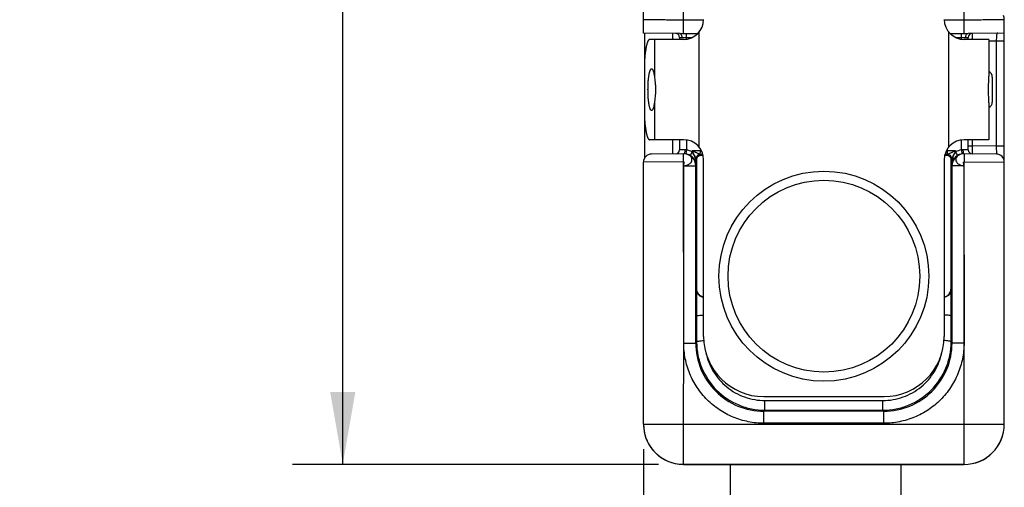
# Model space of a CAD drawing. Header units: inches. Extents: x 0 to 22, y 0 to 17.
# Tile 29 of 33: x 10.8 to 13.2, y 12.5 to 13.7. Entities that reach past the tile are written whole.
import ezdxf

# ---------------------------------------------------------------- set-up
doc = ezdxf.new("R2010")
doc.units = ezdxf.units.IN
doc.header["$LTSCALE"] = 1.21
doc.header["$MEASUREMENT"] = 0
doc.layers.get('0').update_dxf_attribs({"linetype": 'CONTINUOUS'})
for name, color, linetype in [('02___PRT_ALL_AXES', 7, 'CONTINUOUS'), ('DIMENSIONS', 7, 'CONTINUOUS'), ('FEATURES', 7, 'CONTINUOUS')]:
    doc.layers.add(name, color=color, linetype=linetype)
doc.styles.get("Standard").update_dxf_attribs({"font": 'txt', "width": 0.8})
doc.dimstyles.new('DIMSTYLE_1', dxfattribs={"dimtxt": 0.125, "dimasz": 0.18, "dimexe": 0.125, "dimexo": 0.0625, "dimgap": 0.0625, "dimtad": 0, "dimtih": 1, "dimtoh": 1, "dimdec": 3, "dimzin": 4, "dimdsep": 46, "dimtxsty": 'STANDARD', "dimblk": '_FILLED', "dimblk1": '_FILLED', "dimblk2": '_FILLED', "dimcen": 0.09, "dimadec": 0, "dimazin": 0, "dimtp": 0.001, "dimtm": 0.001, "dimtfac": 1, "dimtdec": 3, "dimtofl": 0, "dimtmove": 0, "dimatfit": 3, "dimldrblk": '_FILLED', "dimfxl": 1, "dimtolj": 1, "dimtzin": 4, "dimarcsym": 0})

# ---------------------------------------------------------------- blocks, each defined once
blk = doc.blocks.new('_FILLED')
at = {"color": 0, "linetype": 'BYBLOCK'}
blk.add_solid([(0, 0), (-1, 0.174), (-1, -0.174)], dxfattribs=at)
blk = doc.blocks.new('*D1')
at = {"layer": 'DIMENSIONS', "color": 2, "linetype": 'CONTINUOUS'}
for p, q in [((12.3409, 15.3726), (11.4381, 15.3726)), ((11.5631, 15.3726), (11.5631, 14.1062)), ((11.5631, 12.5898), (11.5631, 13.8562)), ((12.3506, 12.5898), (11.4381, 12.5898))]:
    blk.add_line(p, q, dxfattribs=at)
at = {"layer": 'DIMENSIONS', "color": 2, "linetype": 'CONTINUOUS', "xscale": 0.18, "yscale": 0.18, "zscale": 0.18}
for p, rotation in [((11.5631, 15.3726), 90), ((11.5631, 12.5898), 270)]:
    blk.add_blockref('_FILLED', p, dxfattribs=dict(at, rotation=rotation))
at = {"layer": 'DIMENSIONS', "color": 2, "linetype": 'CONTINUOUS', "insert": (11.5631, 14.0437), "char_height": 0.125, "width": 1.325, "attachment_point": 2, "line_spacing_factor": 0.9}
blk.add_mtext('2.783{\\Ftxt.shx;\\W1.000000;\\H0.125000; }[70.68]', dxfattribs=at)
blk = doc.blocks.new('*D2')
at = {"layer": 'DIMENSIONS', "color": 2, "linetype": 'CONTINUOUS'}
for p, q in [((12.3131, 12.6273), (12.3131, 10.8821)), ((12.4356, 11.7457), (12.4356, 10.8821)), ((12.3131, 11.0071), (11.9449, 11.0071)), ((12.4356, 11.0071), (12.7956, 11.0071))]:
    blk.add_line(p, q, dxfattribs=at)
at = {"layer": 'DIMENSIONS', "color": 2, "linetype": 'CONTINUOUS', "xscale": 0.18, "yscale": 0.18, "zscale": 0.18}
blk.add_blockref('_FILLED', (12.3131, 11.0071), dxfattribs=at)
at = {"layer": 'DIMENSIONS', "color": 2, "linetype": 'CONTINUOUS', "xscale": 0.18, "yscale": 0.18, "zscale": 0.18, "rotation": 180}
blk.add_blockref('_FILLED', (12.4356, 11.0071), dxfattribs=at)
at = {"layer": 'DIMENSIONS', "color": 2, "linetype": 'CONTINUOUS', "insert": (11.8824, 11.0696), "char_height": 0.125, "width": 1.125, "attachment_point": 3, "line_spacing_factor": 0.9}
blk.add_mtext('.123{\\Ftxt.shx;\\W1.000000;\\H0.125000; }[3.11]', dxfattribs=at)

msp = doc.modelspace()

# ---------------------------------------------------------------- linework, layer by layer
at = {"color": 7, "linetype": 'CONTINUOUS'}
for p, q in [((12.3131, 13.6643), (12.3131, 15.3456)), ((12.4131, 13.6636), (12.4131, 13.7234)), ((13.1131, 13.6636), (13.1131, 13.7234)), ((12.4631, 13.6969), (12.4131, 13.6969)), ((13.1131, 13.6969), (13.0631, 13.6969)), ((13.2131, 12.6898), (13.2131, 13.6977)), ((12.4031, 13.6636), (12.3131, 13.6643)), ((12.4031, 13.6636), (12.4487, 13.6636)), ((12.4031, 13.6536), (12.4031, 13.6486)), ((12.4031, 13.6536), (12.4093, 13.6536)), ((12.4201, 13.6491), (12.4201, 13.6636)), ((13.0774, 13.6636), (13.1231, 13.6636)), ((13.1061, 13.6491), (13.1061, 13.6636)), ((13.1168, 13.6536), (13.1231, 13.6536)), ((13.2131, 13.6643), (13.1231, 13.6636)), ((13.1231, 13.6486), (13.1231, 13.6536)), ((13.133, 13.6636), (13.133, 13.6486)), ((12.4093, 13.6536), (12.4348, 13.6536)), ((13.0914, 13.6536), (13.1168, 13.6536)), ((13.1931, 13.6442), (13.1745, 13.644)), ((13.2131, 13.6442), (13.1931, 13.6442)), ((13.1931, 13.6442), (13.1931, 13.383)), ((13.1831, 13.5548), (13.1831, 13.4924)), ((12.4031, 13.3986), (12.4031, 13.3735)), ((12.4201, 13.398), (12.4201, 13.3732)), ((13.1061, 13.3732), (13.1061, 13.398)), ((13.1231, 13.3735), (13.1231, 13.3986)), ((13.1331, 13.3986), (13.1331, 13.3835)), ((12.4144, 13.3637), (12.3329, 13.363)), ((12.4162, 13.3737), (12.4031, 13.3735)), ((12.4131, 13.3436), (12.4129, 13.3636)), ((12.4162, 13.3636), (12.4144, 13.3637)), ((12.4201, 13.3732), (12.4186, 13.3633)), ((12.4346, 13.3681), (12.4296, 13.3595)), ((12.4346, 13.3681), (12.4346, 13.371)), ((12.455, 13.371), (12.4346, 13.371)), ((12.4566, 13.36), (12.4546, 13.362)), ((12.4548, 13.362), (12.455, 13.371)), ((12.455, 13.3752), (12.455, 13.371)), ((12.4577, 13.371), (12.455, 13.371)), ((13.0711, 13.371), (13.0684, 13.371)), ((13.0715, 13.362), (13.0695, 13.36)), ((13.0711, 13.371), (13.0711, 13.3752)), ((13.0915, 13.371), (13.0711, 13.371)), ((13.0713, 13.362), (13.0711, 13.371)), ((13.0915, 13.371), (13.0915, 13.3681)), ((13.0915, 13.3681), (13.0966, 13.3595)), ((13.1061, 13.3732), (13.1075, 13.3633)), ((13.1231, 13.3735), (13.1099, 13.3737)), ((13.1932, 13.363), (13.1117, 13.3637)), ((13.1132, 13.3636), (13.1131, 13.3436)), ((13.1231, 13.3835), (13.1331, 13.3835)), ((13.1331, 13.3835), (13.133, 13.3635)), ((13.1931, 13.383), (13.1331, 13.3835)), ((13.2131, 13.383), (13.1931, 13.383)), ((13.1931, 13.383), (13.1932, 13.363)), ((12.4131, 13.3436), (12.3131, 13.343)), ((12.3131, 12.6898), (12.3131, 13.343)), ((12.4134, 12.8921), (12.4131, 13.3436)), ((12.4463, 13.3503), (12.4446, 13.352)), ((12.4446, 13.3337), (12.4446, 13.352)), ((12.4463, 13.0262), (12.4463, 13.3503)), ((12.4631, 12.9086), (12.4631, 13.3486)), ((13.0631, 13.3486), (13.0631, 12.9086)), ((13.0815, 13.352), (13.0798, 13.3503)), ((13.0798, 13.3503), (13.0798, 13.0262)), ((13.0815, 13.352), (13.0815, 13.3337)), ((13.1127, 12.8921), (13.1131, 13.3436)), ((13.1131, 13.3436), (13.2131, 13.343)), ((12.4134, 12.8921), (12.4136, 13.3337)), ((12.4136, 13.3337), (12.4436, 13.3337)), ((12.4436, 12.8921), (12.4436, 13.3337)), ((12.4446, 13.3337), (12.4436, 13.3337)), ((13.0825, 13.3337), (13.0815, 13.3337)), ((13.1125, 13.3337), (13.0825, 13.3337)), ((13.0825, 13.3337), (13.0825, 12.8921)), ((13.1125, 13.3337), (13.1127, 12.8921)), ((12.4463, 13.0262), (12.4454, 13.0253)), ((12.4454, 13.0253), (12.4454, 12.9595)), ((13.0807, 13.0253), (13.0798, 13.0262)), ((13.0807, 12.9595), (13.0807, 13.0253)), ((12.4454, 12.9595), (12.4457, 12.8941)), ((13.0805, 12.8941), (13.0807, 12.9595)), ((12.4436, 12.8921), (12.4457, 12.8941)), ((13.0805, 12.8941), (13.0825, 12.8921)), ((12.4131, 12.6898), (12.4134, 12.8921)), ((12.4136, 12.8921), (12.4436, 12.8921)), ((13.1125, 12.8921), (13.0825, 12.8921)), ((13.1131, 12.6898), (13.1127, 12.8921)), ((12.6131, 12.7586), (12.9131, 12.7586)), ((12.6162, 12.7488), (12.9099, 12.7488)), ((12.6162, 12.7247), (12.6162, 12.7488)), ((12.9099, 12.7247), (12.9099, 12.7488)), ((12.6135, 12.7221), (12.6162, 12.7247)), ((12.9126, 12.7221), (12.6135, 12.7221)), ((12.6135, 12.6921), (12.6135, 12.7221)), ((12.6162, 12.7247), (12.9099, 12.7247)), ((12.9099, 12.7247), (12.9126, 12.7221)), ((12.9126, 12.6921), (12.9126, 12.7221)), ((12.3131, 12.6898), (13.2131, 12.6898)), ((12.4131, 12.5897), (12.4131, 12.6898)), ((12.9126, 12.6921), (12.6135, 12.6921)), ((13.1131, 12.5896), (13.1131, 12.6898)), ((13.1131, 12.5898), (12.4131, 12.5898)), ((12.4131, 12.5897), (13.1131, 12.5896)), ((12.5301, 12.4756), (12.5301, 12.5897)), ((12.9553, 12.5897), (12.9553, 12.4756))]:
    msp.add_line(p, q, dxfattribs=at)
at = {"color": 3, "linetype": 'CONTINUOUS'}
for p, q in [((12.3156, 13.6643), (12.3156, 13.5863)), ((12.3856, 13.6637), (12.3856, 13.6486)), ((12.3156, 13.4608), (12.3156, 13.3521)), ((12.3856, 13.3986), (12.3856, 13.3634))]:
    msp.add_line(p, q, dxfattribs=at)
at = {"color": 7, "linetype": 'CONTINUOUS'}
for points in [[(12.4192, 13.3631), (12.4188, 13.3632), (12.4177, 13.3634), (12.4162, 13.3636)], [(13.1117, 13.3637), (13.1098, 13.3636), (13.1083, 13.3634), (13.1072, 13.3631), (13.1069, 13.3631)]]:
    msp.add_lwpolyline(points, dxfattribs=at)
for radius in [0.2617, 0.2391]:
    msp.add_circle((12.7631, 13.0586), radius, dxfattribs=at)
for centre, radius, start, end in [((12.3931, 13.6536), 0.01, 0, 89.5001), ((13.1331, 13.6536), 0.01, 90.5, 179.9999), ((13.1681, 13.5548), 0.015, 0, 64.4208), ((13.1681, 13.4924), 0.015, 295.5792, 360), ((12.3331, 13.343), 0.02, 90.5, 180), ((12.3931, 13.3735), 0.01, 270.5, 360), ((12.4136, 13.3337), 0.03, 359.9987, 89.1245), ((12.4143, 13.3337), 0.03, 81.7106, 88.0862), ((12.4139, 13.333), 0.0308, 36.6344, 59.3967), ((12.4546, 13.352), 0.01, 90.0033, 179.9967), ((12.4546, 13.352), 0.01, 90.1225, 180.0024), ((12.4551, 12.2289), 1.1331, 89.7003, 90.0251), ((13.0713, 12.1536), 1.2084, 89.9903, 90.2952), ((13.0715, 13.352), 0.01, 0.0034, 89.8781), ((13.0715, 13.352), 0.01, 0.0033, 89.9967), ((13.1125, 13.3337), 0.03, 89.5079, 180.0013), ((13.1122, 13.333), 0.0308, 120.5862, 143.3825), ((13.1118, 13.3337), 0.03, 91.486, 98.289), ((13.1331, 13.3735), 0.01, 180, 269.5001), ((13.1931, 13.343), 0.02, 0, 89.5), ((12.4138, 13.333), 0.0308, 30.3115, 36.6369), ((12.4139, 13.333), 0.0308, 28.3641, 30.3091), ((12.414, 13.333), 0.0307, 23.6729, 28.3614), ((12.4143, 13.3332), 0.0303, 0.9646, 23.7339), ((13.1119, 13.3331), 0.0304, 156.3071, 178.9942), ((13.1121, 13.333), 0.0307, 151.6386, 156.3269), ((13.1122, 13.333), 0.0308, 149.6907, 151.6359), ((13.1123, 13.333), 0.0308, 143.3629, 149.6883), ((12.6131, 12.9086), 0.15, 180, 270), ((12.9131, 12.9086), 0.15, 270, 360), ((12.6135, 12.892), 0.17, 179.9925, 270.0075), ((12.9126, 12.892), 0.17, 269.9925, 0.0075), ((12.4134, 12.6899), 0.1003, 180.0233, 192.5971), ((12.4131, 12.6898), 0.1, 179.9982, 269.9876), ((13.1131, 12.6898), 0.1, 269.9959, 359.9948), ((13.1131, 12.6896), 0.1, 269.9944, 0.0049), ((12.4126, 12.6897), 0.0995, 192.6119, 193.4717), ((12.4132, 12.6899), 0.1002, 193.4866, 204.5824), ((12.4128, 12.6897), 0.0997, 204.5934, 206.2698), ((12.4133, 12.69), 0.1003, 206.2843, 217.8466), ((12.4128, 12.6896), 0.0997, 217.8622, 219.896), ((12.4132, 12.69), 0.1002, 219.9063, 230.2298), ((12.4128, 12.6896), 0.0997, 230.2403, 232.035), ((12.4132, 12.6901), 0.1003, 232.0516, 243.8904), ((12.4129, 12.6896), 0.0997, 243.9058, 245.021), ((12.4131, 12.6899), 0.1, 245.0235, 269.9996)]:
    msp.add_arc(centre, radius, start, end, dxfattribs=at)
for centre, start_param, end_param in [((12.4663, 13.3603), -2.077118, -1.801695), ((13.0598, 13.3603), -1.339898, -1.064475)]:
    msp.add_ellipse(centre, major_axis=(0.02, 0), ratio=0.017455, start_param=start_param, end_param=end_param, dxfattribs=at)
for points in [[(13.2131, 13.6977), (13.2131, 13.7012), (13.2123, 13.7048), (13.211, 13.7081)], [(12.4201, 13.3732), (12.4188, 13.3735), (12.4175, 13.3737), (12.4162, 13.3737)], [(12.4296, 13.3595), (12.4262, 13.3615), (12.4224, 13.3628), (12.4186, 13.3633)], [(12.4346, 13.3681), (12.4302, 13.3707), (12.4252, 13.3725), (12.4201, 13.3732)], [(13.1061, 13.3732), (13.101, 13.3725), (13.0959, 13.3707), (13.0915, 13.3681)], [(13.1075, 13.3633), (13.1037, 13.3628), (13.0999, 13.3615), (13.0966, 13.3595)], [(13.1099, 13.3737), (13.1086, 13.3737), (13.1073, 13.3735), (13.1061, 13.3732)]]:
    msp.add_open_spline(points, degree=3, dxfattribs=at)
for points, knots in [([(12.4131, 13.6969), (12.4066, 13.6969), (12.3938, 13.6969), (12.3753, 13.697), (12.3606, 13.697), (12.3498, 13.6971), (12.3426, 13.6971), (12.336, 13.6972), (12.3302, 13.6973), (12.3251, 13.6973), (12.321, 13.6974), (12.318, 13.6975), (12.3161, 13.6975), (12.315, 13.6976), (12.3142, 13.6976), (12.3136, 13.6976), (12.3133, 13.6977), (12.3131, 13.6977), (12.3131, 13.6977)], [0, 0, 0, 0, 0.195048, 0.382651, 0.555524, 0.634352, 0.707057, 0.772958, 0.831402, 0.881847, 0.923795, 0.956846, 0.969939, 0.980692, 0.989082, 0.995096, 0.998728, 1, 1, 1, 1]), ([(13.2131, 13.6977), (13.2131, 13.6977), (13.2128, 13.6977), (13.2125, 13.6976), (13.2119, 13.6976), (13.2111, 13.6976), (13.21, 13.6975), (13.2081, 13.6975), (13.2051, 13.6974), (13.201, 13.6973), (13.1959, 13.6973), (13.1901, 13.6972), (13.1835, 13.6971), (13.1763, 13.6971), (13.1655, 13.697), (13.1508, 13.697), (13.1323, 13.6969), (13.1196, 13.6969), (13.1131, 13.6969)], [0, 0, 0, 0, 0.001272, 0.004904, 0.010918, 0.019308, 0.030061, 0.043154, 0.076205, 0.118153, 0.168598, 0.227042, 0.292943, 0.365648, 0.444476, 0.617349, 0.804952, 1, 1, 1, 1]), ([(12.4094, 13.6536), (12.4094, 13.6548), (12.4091, 13.6573), (12.4078, 13.6606), (12.4057, 13.6629), (12.4039, 13.6636), (12.4031, 13.6636)], [0, 0, 0, 0, 0.299065, 0.572703, 0.804004, 1, 1, 1, 1]), ([(13.1168, 13.6536), (13.1168, 13.6548), (13.1171, 13.6573), (13.1184, 13.6606), (13.1204, 13.6629), (13.1222, 13.6636), (13.1231, 13.6636)], [0, 0, 0, 0, 0.299867, 0.574096, 0.805173, 1, 1, 1, 1]), ([(13.1965, 13.6642), (13.1961, 13.6642), (13.1953, 13.6639), (13.1946, 13.6626), (13.1941, 13.6607), (13.1935, 13.6571), (13.1932, 13.6515), (13.1931, 13.6467), (13.1931, 13.6442)], [0, 0, 0, 0, 0.049917, 0.113926, 0.204529, 0.323781, 0.633693, 1, 1, 1, 1]), ([(12.4136, 13.3337), (12.4163, 13.3338), (12.4215, 13.3347), (12.4282, 13.338), (12.4329, 13.343), (12.4347, 13.3492), (12.4328, 13.3553), (12.428, 13.36), (12.4212, 13.363), (12.416, 13.3637), (12.4133, 13.3637)], [0, 0, 0, 0, 0.144424, 0.278801, 0.39736, 0.502785, 0.607283, 0.723729, 0.856372, 1, 1, 1, 1]), ([(12.4162, 13.3737), (12.4162, 13.3724), (12.4162, 13.37), (12.4157, 13.3669), (12.4152, 13.3648), (12.4144, 13.3637), (12.414, 13.3637)], [0, 0, 0, 0, 0.362704, 0.674165, 0.890773, 1, 1, 1, 1]), ([(12.4446, 13.352), (12.4445, 13.3521), (12.4443, 13.3524), (12.4439, 13.353), (12.4435, 13.354), (12.4427, 13.3554), (12.4416, 13.3575), (12.4403, 13.3601), (12.4389, 13.3627), (12.437, 13.3664), (12.4356, 13.3691), (12.4346, 13.371)], [0, 0, 0, 0, 0.017323, 0.054545, 0.104601, 0.161938, 0.289195, 0.425391, 0.566206, 0.709625, 1, 1, 1, 1]), ([(12.4548, 13.362), (12.4543, 13.3621), (12.4531, 13.3626), (12.451, 13.3635), (12.4485, 13.3646), (12.4449, 13.3662), (12.4403, 13.3684), (12.4365, 13.3701), (12.4346, 13.371)], [0, 0, 0, 0, 0.070158, 0.178, 0.304613, 0.438517, 0.71662, 1, 1, 1, 1]), ([(12.4446, 13.3337), (12.4446, 13.3396), (12.4436, 13.3487), (12.4398, 13.3603), (12.4367, 13.3657), (12.4346, 13.3681)], [0, 0, 0, 0, 0.492191, 0.743141, 1, 1, 1, 1]), ([(12.4463, 13.3503), (12.4463, 13.3526), (12.4479, 13.3563), (12.4521, 13.3594), (12.455, 13.36), (12.4566, 13.36)], [0, 0, 0, 0, 0.439392, 0.697069, 1, 1, 1, 1]), ([(12.4546, 13.362), (12.4546, 13.362), (12.4546, 13.362), (12.4546, 13.362), (12.4546, 13.362)], [0, 0, 0, 0, 0.376952, 1, 1, 1, 1]), ([(13.0695, 13.36), (13.0711, 13.36), (13.074, 13.3594), (13.0782, 13.3563), (13.0798, 13.3526), (13.0798, 13.3503)], [0, 0, 0, 0, 0.302931, 0.560608, 1, 1, 1, 1]), ([(13.0915, 13.371), (13.0896, 13.3701), (13.0858, 13.3684), (13.0812, 13.3662), (13.0776, 13.3646), (13.0751, 13.3635), (13.0731, 13.3626), (13.0718, 13.3621), (13.0713, 13.362)], [0, 0, 0, 0, 0.283387, 0.561489, 0.695405, 0.821982, 0.929861, 1, 1, 1, 1]), ([(13.0715, 13.362), (13.0715, 13.362), (13.0715, 13.362), (13.0715, 13.362), (13.0715, 13.362)], [0, 0, 0, 0, 0.62229, 1, 1, 1, 1]), ([(13.0915, 13.371), (13.0905, 13.3691), (13.0891, 13.3664), (13.0872, 13.3627), (13.0858, 13.3601), (13.0845, 13.3575), (13.0834, 13.3554), (13.0826, 13.354), (13.0822, 13.353), (13.0818, 13.3524), (13.0816, 13.3521), (13.0815, 13.352)], [0, 0, 0, 0, 0.290387, 0.433809, 0.574627, 0.710822, 0.838078, 0.895411, 0.94547, 0.982696, 1, 1, 1, 1]), ([(13.0915, 13.3681), (13.0895, 13.3657), (13.0864, 13.3603), (13.0825, 13.3487), (13.0815, 13.3396), (13.0815, 13.3337)], [0, 0, 0, 0, 0.256859, 0.507809, 1, 1, 1, 1]), ([(13.1128, 13.3637), (13.1101, 13.3637), (13.1049, 13.363), (13.0981, 13.36), (13.0933, 13.3553), (13.0914, 13.3492), (13.0932, 13.343), (13.0979, 13.338), (13.1047, 13.3347), (13.1098, 13.3338), (13.1125, 13.3337)], [0, 0, 0, 0, 0.143631, 0.276269, 0.392713, 0.497214, 0.602641, 0.7212, 0.855575, 1, 1, 1, 1]), ([(13.1099, 13.3737), (13.1099, 13.3724), (13.11, 13.37), (13.1104, 13.3669), (13.1109, 13.3648), (13.1117, 13.3637), (13.1121, 13.3637)], [0, 0, 0, 0, 0.362697, 0.674156, 0.890768, 1, 1, 1, 1]), ([(12.4136, 13.3337), (12.4135, 13.3347), (12.4138, 13.3362), (12.4142, 13.3383), (12.4144, 13.3399), (12.4146, 13.3413), (12.4146, 13.3425), (12.4141, 13.3435), (12.4134, 13.3437), (12.4131, 13.3436)], [0, 0, 0, 0, 0.279015, 0.434404, 0.584734, 0.718453, 0.82662, 0.910374, 1, 1, 1, 1]), ([(12.4446, 13.352), (12.4446, 13.352), (12.4446, 13.352), (12.4446, 13.352), (12.4446, 13.352)], [0, 0, 0, 0, 0.415595, 1, 1, 1, 1]), ([(13.0815, 13.352), (13.0815, 13.352), (13.0815, 13.352), (13.0815, 13.352), (13.0815, 13.352)], [0, 0, 0, 0, 0.584438, 1, 1, 1, 1]), ([(13.1125, 13.3337), (13.1126, 13.3347), (13.1123, 13.3362), (13.1119, 13.3383), (13.1116, 13.3399), (13.1115, 13.3413), (13.1115, 13.3425), (13.112, 13.3435), (13.1127, 13.3437), (13.1131, 13.3436)], [0, 0, 0, 0, 0.279276, 0.43451, 0.584512, 0.717908, 0.825996, 0.910108, 1, 1, 1, 1]), ([(12.4454, 13.0253), (12.4455, 13.0233), (12.4462, 13.019), (12.4495, 13.013), (12.4552, 13.0081), (12.4602, 13.0062), (12.463, 13.0059)], [0, 0, 0, 0, 0.218468, 0.449741, 0.706935, 1, 1, 1, 1]), ([(12.463, 13.0069), (12.4603, 13.0074), (12.4555, 13.0093), (12.4502, 13.0142), (12.4471, 13.02), (12.4463, 13.0242), (12.4463, 13.0262)], [0, 0, 0, 0, 0.291819, 0.548452, 0.780342, 1, 1, 1, 1]), ([(13.0631, 13.0069), (13.0658, 13.0074), (13.0706, 13.0093), (13.0759, 13.0142), (13.0791, 13.02), (13.0798, 13.0242), (13.0798, 13.0262)], [0, 0, 0, 0, 0.291819, 0.548452, 0.780342, 1, 1, 1, 1]), ([(13.0807, 13.0253), (13.0807, 13.0233), (13.0799, 13.019), (13.0766, 13.013), (13.0709, 13.008), (13.0659, 13.0063), (13.0631, 13.0059)], [0, 0, 0, 0, 0.218484, 0.449792, 0.707051, 1, 1, 1, 1]), ([(12.4454, 12.9595), (12.4454, 12.9597), (12.446, 12.96), (12.447, 12.9603), (12.4486, 12.9606), (12.4517, 12.961), (12.4566, 12.9614), (12.4607, 12.9615), (12.463, 12.9615)], [0, 0, 0, 0, 0.029529, 0.089103, 0.180513, 0.301512, 0.617707, 1, 1, 1, 1]), ([(13.0807, 12.9595), (13.0807, 12.9597), (13.0801, 12.96), (13.0791, 12.9603), (13.0775, 12.9606), (13.0744, 12.961), (13.0695, 12.9614), (13.0654, 12.9615), (13.0631, 12.9615)], [0, 0, 0, 0, 0.02953, 0.089104, 0.180514, 0.301514, 0.61771, 1, 1, 1, 1]), ([(12.4457, 12.8941), (12.4457, 12.8944), (12.4461, 12.8951), (12.4479, 12.8961), (12.4517, 12.8971), (12.4573, 12.8979), (12.4617, 12.8982), (12.4641, 12.8982)], [0, 0, 0, 0, 0.043766, 0.110208, 0.324754, 0.633525, 1, 1, 1, 1]), ([(12.4457, 12.8941), (12.4457, 12.8831), (12.4479, 12.861), (12.4609, 12.8187), (12.4924, 12.7715), (12.5397, 12.7399), (12.5826, 12.7269), (12.605, 12.7247), (12.6162, 12.7247)], [0, 0, 0, 0, 0.124274, 0.248732, 0.497431, 0.747601, 0.873731, 1, 1, 1, 1]), ([(12.9099, 12.7247), (12.9211, 12.7247), (12.9436, 12.7269), (12.9864, 12.7399), (13.0337, 12.7715), (13.0652, 12.8187), (13.0782, 12.861), (13.0804, 12.8831), (13.0805, 12.8941)], [0, 0, 0, 0, 0.126268, 0.252398, 0.502567, 0.751267, 0.875726, 1, 1, 1, 1]), ([(13.0805, 12.8941), (13.0804, 12.8944), (13.08, 12.8951), (13.0782, 12.8961), (13.0744, 12.8971), (13.0688, 12.8979), (13.0644, 12.8982), (13.062, 12.8982)], [0, 0, 0, 0, 0.043766, 0.110208, 0.324754, 0.633525, 1, 1, 1, 1]), ([(12.6135, 12.6921), (12.6005, 12.6921), (12.5743, 12.6947), (12.5365, 12.7061), (12.5017, 12.7247), (12.4712, 12.7497), (12.4462, 12.7802), (12.4307, 12.8093), (12.4219, 12.8339), (12.4171, 12.853), (12.4143, 12.8724), (12.4134, 12.8855), (12.4134, 12.8921)], [0, 0, 0, 0, 0.124912, 0.249867, 0.374849, 0.499845, 0.624844, 0.749826, 0.812393, 0.874928, 0.937475, 1, 1, 1, 1]), ([(12.4687, 12.8687), (12.4721, 12.8521), (12.4848, 12.8198), (12.5189, 12.7805), (12.5644, 12.7548), (12.599, 12.7488), (12.6162, 12.7488)], [0, 0, 0, 0, 0.247809, 0.497113, 0.748031, 1, 1, 1, 1]), ([(12.9099, 12.7488), (12.9271, 12.7488), (12.9617, 12.7548), (13.0072, 12.7805), (13.0413, 12.8198), (13.054, 12.8521), (13.0574, 12.8686)], [0, 0, 0, 0, 0.251968, 0.502885, 0.75219, 1, 1, 1, 1]), ([(13.1127, 12.8921), (13.1127, 12.8855), (13.1119, 12.8724), (13.109, 12.853), (13.1043, 12.8339), (13.0954, 12.8093), (13.0799, 12.7802), (13.0549, 12.7497), (13.0244, 12.7247), (12.9896, 12.7061), (12.9518, 12.6947), (12.9256, 12.6921), (12.9126, 12.6921)], [0, 0, 0, 0, 0.062525, 0.125072, 0.187607, 0.250174, 0.375156, 0.500155, 0.625151, 0.750133, 0.875088, 1, 1, 1, 1])]:
    msp.add_open_spline(points, degree=3, knots=knots, dxfattribs=at)
at = {"layer": '02___PRT_ALL_AXES', "color": 7, "linetype": 'CONTINUOUS'}
for p, q in [((12.3404, 13.6486), (12.3404, 13.5568)), ((13.1745, 13.6486), (13.1745, 13.5568)), ((12.3404, 13.4903), (12.3404, 13.3986)), ((13.1745, 13.4903), (13.1745, 13.3986))]:
    msp.add_line(p, q, dxfattribs=at)
for points, knots in [([(12.3244, 13.5236), (12.3244, 13.5269), (12.3245, 13.5336), (12.3249, 13.5418), (12.3254, 13.548), (12.3259, 13.5524), (12.3264, 13.5565), (12.327, 13.5602), (12.3276, 13.5636), (12.3283, 13.5667), (12.3291, 13.5693), (12.3298, 13.5712), (12.3303, 13.5725), (12.3308, 13.5733), (12.3312, 13.574), (12.3316, 13.5745), (12.332, 13.575), (12.3325, 13.5753), (12.3329, 13.5755), (12.3333, 13.5756), (12.3334, 13.5756)], [0, 0, 0, 0, 0.187584, 0.368277, 0.45385, 0.535215, 0.611643, 0.682426, 0.746947, 0.804685, 0.855185, 0.898169, 0.916799, 0.933521, 0.948378, 0.96145, 0.972869, 0.982847, 0.991726, 1, 1, 1, 1]), ([(12.3334, 13.5756), (12.3336, 13.5756), (12.3339, 13.5755), (12.3344, 13.5753), (12.3349, 13.5748), (12.3354, 13.5743), (12.3359, 13.5736), (12.3364, 13.5727), (12.3368, 13.5717), (12.3373, 13.5706), (12.3377, 13.5693), (12.3383, 13.5673), (12.339, 13.5646), (12.3397, 13.5608), (12.3401, 13.5582), (12.3404, 13.5568)], [0, 0, 0, 0, 0.024142, 0.050456, 0.080641, 0.115806, 0.156581, 0.203316, 0.256198, 0.31531, 0.380626, 0.452068, 0.612859, 0.796285, 1, 1, 1, 1]), ([(12.3404, 13.5568), (12.3407, 13.5543), (12.3414, 13.5492), (12.3423, 13.5411), (12.3429, 13.5324), (12.3431, 13.5266), (12.3431, 13.5236)], [0, 0, 0, 0, 0.223663, 0.469888, 0.731182, 1, 1, 1, 1]), ([(13.1745, 13.4903), (13.1745, 13.4915), (13.1744, 13.494), (13.1743, 13.4992), (13.1741, 13.5061), (13.1738, 13.5147), (13.1737, 13.5236), (13.1738, 13.5324), (13.1741, 13.5411), (13.1743, 13.5479), (13.1744, 13.5531), (13.1745, 13.5556), (13.1745, 13.5568)], [0, 0, 0, 0, 0.053945, 0.111284, 0.234214, 0.365093, 0.500009, 0.634924, 0.7658, 0.888723, 0.946057, 1, 1, 1, 1]), ([(12.3334, 13.4716), (12.3333, 13.4716), (12.3329, 13.4716), (12.3325, 13.4718), (12.332, 13.4721), (12.3316, 13.4726), (12.3312, 13.4731), (12.3308, 13.4738), (12.3303, 13.4746), (12.3298, 13.4759), (12.3291, 13.4778), (12.3283, 13.4804), (12.3276, 13.4835), (12.327, 13.4869), (12.3264, 13.4907), (12.3259, 13.4948), (12.3254, 13.4991), (12.3249, 13.5054), (12.3245, 13.5135), (12.3244, 13.5202), (12.3244, 13.5236)], [0, 0, 0, 0, 0.008274, 0.017153, 0.027131, 0.03855, 0.051622, 0.066479, 0.083201, 0.101831, 0.144815, 0.195315, 0.253053, 0.317574, 0.388357, 0.464785, 0.54615, 0.631723, 0.812416, 1, 1, 1, 1]), ([(12.3431, 13.5236), (12.3431, 13.5206), (12.3429, 13.5147), (12.3423, 13.5061), (12.3414, 13.498), (12.3407, 13.4928), (12.3404, 13.4903)], [0, 0, 0, 0, 0.26881, 0.530104, 0.776333, 1, 1, 1, 1]), ([(12.3404, 13.4903), (12.3401, 13.4889), (12.3397, 13.4863), (12.339, 13.4826), (12.3383, 13.4798), (12.3377, 13.4778), (12.3373, 13.4765), (12.3368, 13.4754), (12.3364, 13.4744), (12.3359, 13.4735), (12.3354, 13.4728), (12.3349, 13.4723), (12.3344, 13.4719), (12.3339, 13.4716), (12.3336, 13.4716), (12.3334, 13.4716)], [0, 0, 0, 0, 0.203715, 0.387141, 0.547932, 0.619374, 0.68469, 0.743802, 0.796684, 0.843419, 0.884194, 0.919359, 0.949544, 0.975858, 1, 1, 1, 1])]:
    msp.add_open_spline(points, degree=3, knots=knots, dxfattribs=at)
at = {"layer": 'FEATURES', "color": 7, "linetype": 'CONTINUOUS'}
for p, q in [((12.4516, 13.6668), (12.4516, 13.3804)), ((13.0745, 13.3804), (13.0745, 13.6668)), ((12.4131, 13.6486), (12.3284, 13.6486)), ((13.1745, 13.6486), (13.1131, 13.6486)), ((12.3153, 13.5736), (12.3153, 13.4736)), ((12.4131, 13.3986), (12.3284, 13.3986)), ((13.1745, 13.3986), (13.1131, 13.3986))]:
    msp.add_line(p, q, dxfattribs=at)
for centre, start, end in [((12.4131, 13.6986), 270, 360), ((13.1131, 13.6986), 180, 270), ((12.4131, 13.3486), 0, 90), ((13.1131, 13.3486), 90, 180)]:
    msp.add_arc(centre, 0.05, start, end, dxfattribs=at)
for points, knots in [([(12.3284, 13.6486), (12.3282, 13.6486), (12.3277, 13.6485), (12.3271, 13.6482), (12.3264, 13.6477), (12.3258, 13.6471), (12.3252, 13.6463), (12.3246, 13.6453), (12.3239, 13.6441), (12.3234, 13.6428), (12.3228, 13.6413), (12.322, 13.639), (12.3211, 13.6357), (12.32, 13.6314), (12.3191, 13.6264), (12.3183, 13.621), (12.3175, 13.6151), (12.3168, 13.6088), (12.3161, 13.5998), (12.3155, 13.588), (12.3153, 13.5784), (12.3153, 13.5736)], [0, 0, 0, 0, 0.008271, 0.017153, 0.027131, 0.038547, 0.051618, 0.066478, 0.083204, 0.101831, 0.122372, 0.14482, 0.195326, 0.253059, 0.317583, 0.388362, 0.464781, 0.546157, 0.631748, 0.812375, 1, 1, 1, 1]), ([(12.3153, 13.4736), (12.3153, 13.4687), (12.3155, 13.4591), (12.3161, 13.4473), (12.3168, 13.4383), (12.3175, 13.432), (12.3183, 13.4261), (12.3191, 13.4207), (12.32, 13.4158), (12.3211, 13.4114), (12.322, 13.4081), (12.3228, 13.4058), (12.3234, 13.4043), (12.3239, 13.403), (12.3246, 13.4018), (12.3252, 13.4008), (12.3258, 13.4), (12.3264, 13.3994), (12.3271, 13.3989), (12.3277, 13.3986), (12.3282, 13.3986), (12.3284, 13.3986)], [0, 0, 0, 0, 0.187625, 0.368252, 0.453843, 0.535219, 0.611638, 0.682417, 0.746941, 0.804674, 0.85518, 0.877628, 0.898169, 0.916796, 0.933522, 0.948382, 0.961453, 0.972869, 0.982847, 0.991729, 1, 1, 1, 1])]:
    msp.add_open_spline(points, degree=3, knots=knots, dxfattribs=at)

# ---------------------------------------------------------------- dimensions: what is measured, and where the dimension line sits
at = {"layer": 'DIMENSIONS', "color": 2, "linetype": 'CONTINUOUS'}
dim = msp.add_linear_dim(base=(11.5631, 12.5898), p1=(12.4034, 15.3726), p2=(12.4131, 12.5898), angle=270, dimstyle='DIMSTYLE_1', dxfattribs=at)
dim.commit()
dim.dimension.update_dxf_attribs({"geometry": '*D1', "text_midpoint": (11.5631, 13.9812), "dimtype": 160})
dim = msp.add_linear_dim(base=(12.43557, 11.00706), p1=(12.31306, 12.68983), p2=(12.43557, 11.80824), dimstyle='DIMSTYLE_1', dxfattribs=at)
dim.commit()
dim.dimension.update_dxf_attribs({"geometry": '*D2', "text_midpoint": (11.31987, 11.00706), "dimtype": 160})

doc.saveas('drawing.dxf')
